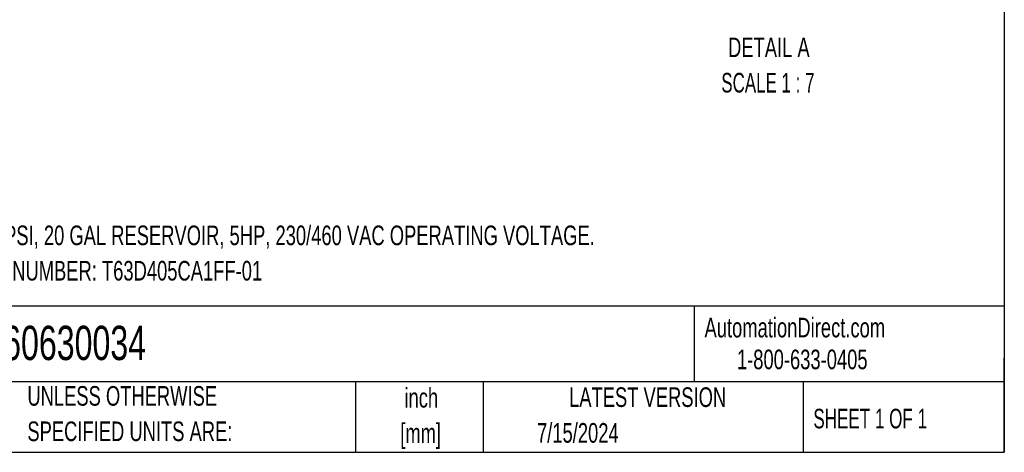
# Model space of a CAD drawing. Header units: inches. Extents: x 4 to 194, y 4 to 148.
# Tile 31 of 88: x 118 to 194, y 4 to 38. Entities that reach past the tile are written whole.
import ezdxf

# ---------------------------------------------------------------- set-up
doc = ezdxf.new("R2010")
doc.units = ezdxf.units.IN
doc.header["$LTSCALE"] = 18
doc.header["$MEASUREMENT"] = 0
doc.layers.add('TEXT', color=140, linetype='Continuous', lineweight=25)
doc.styles.add('SLDTEXTSTYLE0', font='TXT', dxfattribs={"width": 0.7})
doc.styles.add('SLDTEXTSTYLE1', font='TXT', dxfattribs={"width": 0.65})
doc.styles.add('SLDTEXTSTYLE2', font='TXT', dxfattribs={"width": 0.645455})

msp = doc.modelspace()

# ---------------------------------------------------------------- linework, layer by layer
at = {"layer": 'TEXT'}
for p, q in [((193.5, 148.5), (193.5, 4.5)), ((193.5, 15.68), (4.5, 15.68)), ((169.778, 15.68), (169.778, 9.9)), ((193.5, 4.5), (193.5, 11.7)), ((193.5, 9.9), (4.5, 9.9)), ((143.875, 9.9), (143.875, 4.5)), ((153.646, 9.9), (153.646, 4.5)), ((178.121, 9.9), (178.121, 4.5)), ((4.5, 4.5), (193.5, 4.5))]:
    msp.add_line(p, q, dxfattribs=at)

# ---------------------------------------------------------------- texts
for s, insert, char_height, attachment_point, style in [('DETAIL A', (175.493, 36.24), 1.5, 2, 'SLDTEXTSTYLE0'), ('SCALE 1 : 7', (175.417, 33.532), 1.5, 2, 'SLDTEXTSTYLE2'), ('3.8 GPM, 2000 PSI, 20 GAL RESERVOIR, 5HP, 230/460 VAC OPERATING VOLTAGE.', (107.163, 21.851), 1.5, 1, 'SLDTEXTSTYLE0'), ('BUCHER PART NUMBER: T63D405CA1FF-01', (107.163, 19.143), 1.5, 1, 'SLDTEXTSTYLE0'), ('AutomationDirect.com', (170.571, 14.794), 1.5, 1, 'SLDTEXTSTYLE0'), ('51060630034', (112.824, 14.184), 2.625, 1, 'SLDTEXTSTYLE0'), ('1-800-633-0405', (173.049, 12.357), 1.5, 1, 'SLDTEXTSTYLE0'), ('UNLESS OTHERWISE', (118.777, 9.567), 1.5, 1, 'SLDTEXTSTYLE0'), ('inch', (148.907, 9.423), 1.5, 2, 'SLDTEXTSTYLE0'), ('LATEST VERSION', (166.218, 9.471), 1.5, 2, 'SLDTEXTSTYLE0'), ('SHEET 1 OF 1', (178.895, 7.832), 1.5, 1, 'SLDTEXTSTYLE1'), ('SPECIFIED UNITS ARE:', (118.777, 6.858), 1.5, 1, 'SLDTEXTSTYLE0'), ('[mm]', (148.856, 6.714), 1.5, 2, 'SLDTEXTSTYLE0'), ('7/15/2024', (157.757, 6.738), 1.5, 1, 'SLDTEXTSTYLE0')]:
    msp.add_mtext(s, dxfattribs=dict(at, insert=insert, char_height=char_height, attachment_point=attachment_point, style=style))

doc.saveas('drawing.dxf')
